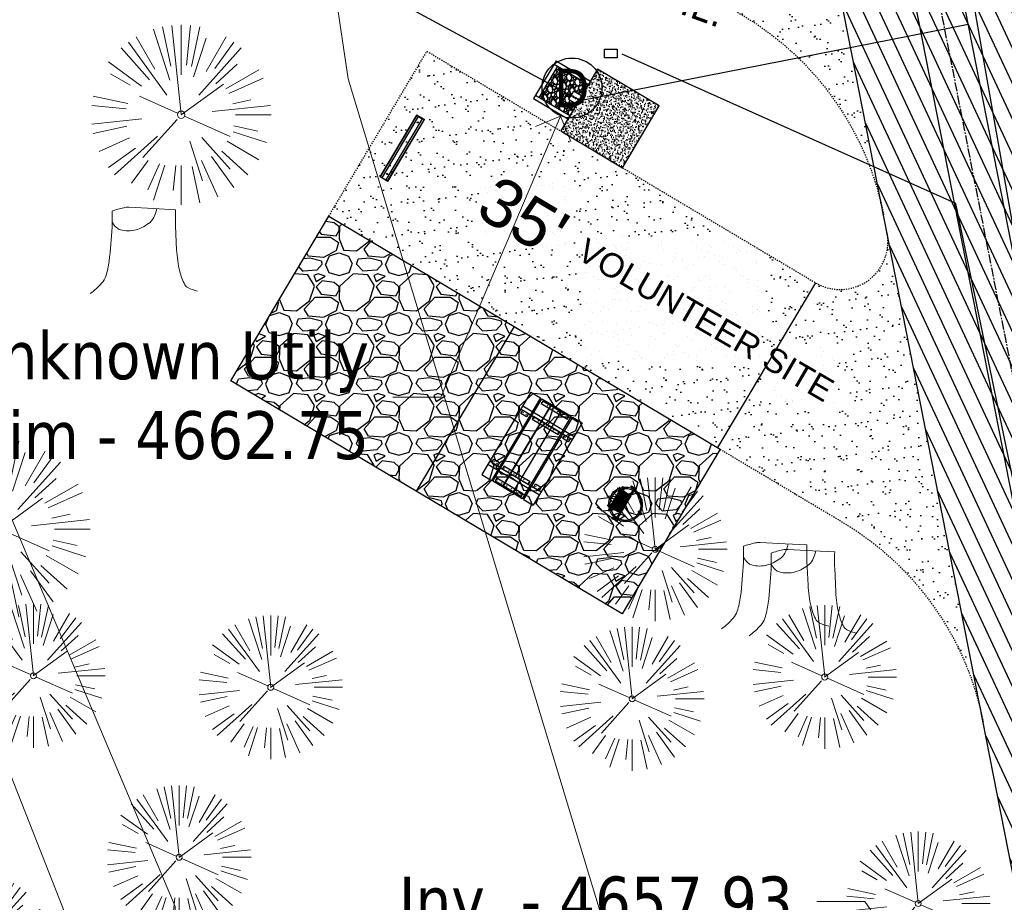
# Model space of a CAD drawing. Header units: feet. Extents: x 1134296 to 1140710, y 647902 to 649877.
# Tile 12 of 66: x 1134483 to 1134566, y 648567 to 648640. Entities that reach past the tile are written whole.
import ezdxf
from ezdxf import colors
from ezdxf.entities.mleader import LeaderData, LeaderLine
from ezdxf.enums import TextEntityAlignment as Align
from ezdxf.lldxf.tags import DXFTag
from ezdxf.math import Vec2, Vec3

# ---------------------------------------------------------------- set-up
doc = ezdxf.new("R2010")
doc.units = ezdxf.units.FT
doc.header["$MEASUREMENT"] = 0
for name, pattern in [('CENTER2', [1.125, 0.75, -0.125, 0.125, -0.125]), ('HIDDEN4', [0.095, 0.05, -0.045]), ('RAD', [0.13, 0.08, -0.05])]:
    doc.linetypes.add(name, pattern=pattern)
for name, color, linetype in [('-AGGREGATE', 8, 'Continuous'), ('-BOLTS-LAGS-SCREWS', 7, 'Continuous'), ('-CONCRETE', 9, 'Continuous'), ('-HARDWARE', 7, 'Continuous'), ('-TIMBER', 6, 'Continuous'), ('-WOOD', 5, 'Continuous'), ('C-CAMPSITE-PADS', 6, 'Continuous'), ('C-PRKG-ASPH', 5, 'Continuous'), ('C-PRKG-GRVL', 8, 'Continuous'), ('C-PRKG-WHEL-STOP', 5, 'Continuous'), ('C-ROAD-ASPHALT', 1, 'Continuous'), ('C-ROAD-CNTR', 1, 'CENTER2'), ('C-ROAD-GRVL', 1, 'RAD'), ('C-SWLK-CONC', 5, 'Continuous'), ('C-SWLK-CONC-PATT', 5, 'Continuous'), ('C-SWLK-GRVL-PATT', 8, 'Continuous'), ('C-UTIL-ELEC-MEP', 7, 'UGE (.5x)'), ('C-UTIL-HYDRANT', 5, 'Continuous'), ('C-UTIL-WATER-MEP', 7, 'WATER (.5x)'), ('G-TEXT-ST02', 2, 'Continuous'), ('G-XREF', 7, 'Continuous'), ('V-UTIL-STRM-STRC', 8, 'Continuous'), ('XX-NODE-BLDG', 8, 'Continuous')]:
    doc.layers.add(name, color=color, linetype=linetype)
for name, color, linetype, lineweight in [('-ANGLE-IRON', 8, 'Continuous', 25), ('V-ANNO-TEXT', 8, 'Continuous', 13), ('V-SITE-VEGE', 8, 'Continuous', 18), ('V-UTIL-POWR-LINE-UNDR', 8, 'EXIST_PROP POWER UNDERGROUND LINE 1', 15), ('V-UTIL-WATR-LINE', 8, 'WATER', 15)]:
    doc.layers.add(name, color=color, linetype=linetype, lineweight=lineweight)
doc.styles.add('Arial', font='arial.ttf', dxfattribs={"height": 180})
doc.styles.add('Normal', font='arial.ttf', dxfattribs={"height": 0.1})
doc.styles.add('SEI-Dim & Leader', font='tahoma.ttf')
doc.styles.get("Standard").update_dxf_attribs({"font": 'arial.ttf'})
tags = doc.linetypes.add('EXIST_PROP POWER UNDERGROUND LINE 1', pattern='A,1.5,-0.2,["P-UG",Standard,S=0.08,R=0,X=-0.1,Y=-0.04],-0.3', length=2).pattern_tags.tags
tags[6] = DXFTag(74, 10)
tags = doc.linetypes.add('UGE (.5x)', pattern='A,0.75,-0.2,["UGE",Standard,S=0.08,R=0,X=-0.1,Y=-0.04],-0.2', length=1.15).pattern_tags.tags
tags[6] = DXFTag(74, 10)
tags = doc.linetypes.add('WATER', pattern='A,1.5,-0.2,["W",Standard,S=0.08,R=0,X=-0.1,Y=-0.04],-0.05', length=1.75).pattern_tags.tags
tags[6] = DXFTag(74, 10)
tags = doc.linetypes.add('WATER (.5x)', pattern='A,0.75,-0.2,["W",Standard,S=0.08,R=0,X=-0.1,Y=-0.04],-0.05', length=1).pattern_tags.tags
tags[6] = DXFTag(74, 10)
pattern_1 = [(37.5, (0, 0), (-0.0629933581, 1.926823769), [0, -1.52, 0, -1.7, 0, -1.625]), (7.5, (0, 0), (1.7697767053, 2.822146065), [0, -0.82, 0, -1.37, 0, -0.525]), (327.5, (-1.23, 0), (3.1141418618, 0.0056590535), [0, -0.5, 0, -1.8, 0, -2.35]), (317.5, (-1.23, 0), (3.0061266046, 0.877675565), [0, -0.25, 0, -1.18, 0, -1.35])]

# ---------------------------------------------------------------- blocks, each defined once
blk = doc.blocks.new('V-SITE-VEGE-Coniferious Tree 2')
at = {"color": 0, "linetype": 'ByBlock'}
for p, q in [((-0.0003, 0.0026), (-0.0523, 0.4973)), ((0, 0.2219), (0, 0.5)), ((0.0289, 0.2753), (0.0522, 0.4973)), ((-0.0626, 0.1926), (-0.1545, 0.4755)), ((-0.0575, 0.2704), (-0.104, 0.4891)), ((0.0572, 0.2693), (0.1039, 0.4891)), ((-0.0791, 0.1089), (-0.2939, 0.4045)), ((-0.146, 0.2528), (-0.25, 0.433)), ((0.0685, 0.211), (0.1382, 0.4256)), ((0.1391, 0.2411), (0.25, 0.433)), ((0.1869, 0.2573), (0.2939, 0.4045)), ((-0.1757, 0.1951), (-0.3346, 0.3716)), ((0.0978, 0.1086), (0.3345, 0.3716)), ((-0.2201, 0.1599), (-0.4046, 0.2939)), ((0.192, 0.1729), (0.3116, 0.2806)), ((-0.2844, 0.1642), (-0.3931, 0.227)), ((0.2488, 0.1436), (0.433, 0.25)), ((-0.0009, -0.0007), (0.235, 0.1707)), ((0.2659, 0.1184), (0.4568, 0.2034)), ((-0.2961, 0.0629), (-0.4891, 0.1039)), ((-0.0199, 0.0089), (-0.2319, 0.1032)), ((0.2873, 0.0611), (0.3885, 0.0826)), ((-0.306, 0.0322), (-0.4973, 0.0523)), ((0.1731, 0.0182), (0.4972, 0.0523)), ((0.3025, 0), (0.5, 0)), ((-0.2183, -0.0229), (-0.4973, -0.0523)), ((-0.023, -0.0255), (-0.2138, -0.2374)), ((0.0185, -0.0083), (0.272, -0.1211)), ((-0.3022, -0.0642), (-0.4891, -0.1039)), ((0.2891, -0.094), (0.4755, -0.1545)), ((0.2936, -0.0624), (0.4274, -0.0908)), ((-0.2881, -0.1283), (-0.4568, -0.2034)), ((-0.132, -0.1189), (-0.3716, -0.3346)), ((0.0478, -0.1473), (0.1192, -0.3671)), ((0.1144, -0.1271), (0.2718, -0.3019)), ((0.2555, -0.1475), (0.433, -0.25)), ((-0.2545, -0.1849), (-0.4046, -0.2939)), ((0.2254, -0.2029), (0.3716, -0.3346)), ((-0.1843, -0.2536), (-0.2767, -0.3808)), ((-0.1214, -0.2725), (-0.1856, -0.4168)), ((0.1131, -0.2541), (0.2033, -0.4568)), ((0.1689, -0.2325), (0.2939, -0.4045)), ((-0.091, -0.2799), (-0.1545, -0.4755)), ((-0.0297, -0.2818), (-0.0443, -0.4216)), ((0, -0.2818), (0, -0.5)), ((0.061, -0.2873), (0.1039, -0.4891))]:
    blk.add_line(p, q, dxfattribs=at)
blk.add_circle((0, 0), 0.0208)
blk = doc.blocks.new('V-UTIL-STRM-Storm Sewer Manhole')
blk.add_circle((0, 0), 0.0625)
at = {"style": 'SEI-Dim & Leader'}
blk.add_text('D', height=0.08, dxfattribs=at).set_placement((0, 0), align=Align.MIDDLE_CENTER)
blk = doc.blocks.new('*U850', base_point=(1134529.479, 648634.721))
at = {"xscale": 40.00000000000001, "yscale": 40.00000000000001, "zscale": 40.00000000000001}
blk.add_blockref('V-UTIL-STRM-Storm Sewer Manhole', (1134529.479, 648634.721), dxfattribs=at)
blk = doc.blocks.new('V-SITE-VEGE-Stump')
for points in [[(-0.0776, 0.1565, -0.027668), (-0.0534, 0.1634, -0.067978), (-0.0432, 0.1643), (0.0086, 0.1616), (0.054, 0.1591)], [(-0.1229, -0.0143, 0.052613), (-0.0986, 0.0077, 0.106195), (-0.0905, 0.0219, 0.044862), (-0.0837, 0.0527, 0.020074), (-0.0776, 0.1229, 0.011675), (-0.0773, 0.1364, 0.007866), (-0.0776, 0.1565)], [(0.0151, 0.1613, -0.082864), (0.0081, 0.142, -0.111324), (-0.0021, 0.1306, -0.039313), (-0.0159, 0.1223, -0.049197), (-0.028, 0.1177, -0.066002), (-0.0447, 0.1155, -0.070187), (-0.0604, 0.1177, -0.114859), (-0.0685, 0.1223, -0.075938), (-0.0773, 0.1332)], [(0.054, 0.1591, 0.004334), (0.0538, 0.1369, 0.008344), (0.054, 0.1254), (0.0561, 0.0762, 0.046252), (0.0624, 0.0317, 0.069625), (0.0733, 0.0038, 0.149725), (0.0794, -0.002, 0.058523), (0.0992, -0.0091)]]:
    blk.add_lwpolyline(points, format="xyb")
blk = doc.blocks.new('*U902', base_point=(1134529.479, 648634.721))
at = {"xscale": 40.00000000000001, "yscale": 40.00000000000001, "zscale": 40.00000000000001}
blk.add_blockref('V-UTIL-STRM-Storm Sewer Manhole', (1134529.479, 648634.721), dxfattribs=at)
blk = doc.blocks.new('_Open90')
at = {"color": 0, "linetype": 'ByBlock', "lineweight": -2}
for p, q in [((-0.5, 0.5), (0, 0)), ((0, 0), (-1, 0)), ((0, 0), (-0.5, -0.5))]:
    blk.add_line(p, q, dxfattribs=at)
blk = doc.blocks.new('Wheel_Stop')
for points in [[(-36, 6.75), (36, 6.75)], [(-36, -2.25), (-36, 6.75)], [(-35.625, 4.5), (-36, 6.75)], [(-35.625, 0), (-36, -2.25)], [(-35.955, 6.48), (35.955, 6.48)], [(-35.625, 4.5), (-35.625, 0)], [(-35.625, 4.5), (35.625, 4.5)], [(-35.625, 0), (35.625, 0)], [(35.625, 4.5), (36, 6.75)], [(35.625, 4.5), (35.625, 0)], [(35.625, 0), (36, -2.25)], [(36, -2.25), (36, 6.75)], [(-36, -2.25), (36, -2.25)], [(-35.955, -1.98), (35.955, -1.98)]]:
    blk.add_lwpolyline(points)
for centre in [(-30, 2.25), (30, 2.25)]:
    blk.add_circle(centre, 0.5)
blk = doc.blocks.new('10FT_Precast Table')
at = {"layer": '-ANGLE-IRON'}
for p, q in [((-28.53, 21.12), (-28.53, 27.63)), ((-28.53, 27.63), (-24.53, 27.63)), ((-24.53, 21.12), (-28.53, 21.12)), ((-24.53, 27.63), (-24.53, 21.12)), ((28.47, 21.12), (28.47, 27.63)), ((28.47, 27.63), (32.47, 27.63)), ((32.47, 21.12), (28.47, 21.12)), ((32.47, 27.63), (32.47, 21.12)), ((-43.5, 15.25), (-46.5, 15.25)), ((-46.5, 15.25), (-46.5, -15.25)), ((-43.5, -15.25), (-43.5, 15.25)), ((-25.53, 15.25), (-28.53, 15.25)), ((-28.53, 15.25), (-28.53, -15.25)), ((-25.53, -15.25), (-25.53, 15.25)), ((32.47, 15.25), (29.47, 15.25)), ((29.47, 15.25), (29.47, -15.25)), ((32.47, -15.25), (32.47, 15.25)), ((46.5, 15.25), (43.5, 15.25)), ((43.5, 15.25), (43.5, -15.25)), ((46.5, -15.25), (46.5, 15.25)), ((-46.5, -15.25), (-43.5, -15.25)), ((-28.53, -15.25), (-25.53, -15.25)), ((29.47, -15.25), (32.47, -15.25)), ((43.5, -15.25), (46.5, -15.25)), ((-28.53, -27.63), (-28.53, -21.12)), ((-28.53, -21.12), (-24.53, -21.12)), ((-24.53, -27.63), (-28.53, -27.63)), ((-24.53, -21.12), (-24.53, -27.63)), ((28.47, -27.63), (28.47, -21.12)), ((28.47, -21.12), (32.47, -21.12)), ((32.47, -27.63), (28.47, -27.63)), ((32.47, -21.12), (32.47, -27.63))]:
    blk.add_line(p, q, dxfattribs=at)
at = {"layer": '-BOLTS-LAGS-SCREWS'}
for centre in [(-26.53, 26.13), (-26.53, 22.62), (30.47, 26.13), (30.47, 22.62), (-45, 14.25), (-27.03, 14.25), (30.97, 14.25), (45, 14.25), (-45, 8.75), (-45, 2.75), (-27.03, 8.75), (-27.03, 2.75), (30.97, 8.75), (30.97, 2.75), (45, 8.75), (45, 2.75), (-45, -2.75), (-45, -8.75), (-27.03, -2.75), (-27.03, -8.75), (30.97, -2.75), (30.97, -8.75), (45, -2.75), (45, -8.75), (-45, -14.25), (-27.03, -14.25), (30.97, -14.25), (45, -14.25), (-26.53, -22.62), (-26.53, -26.13), (30.47, -22.62), (30.47, -26.13)]:
    blk.add_circle(centre, 0.156, dxfattribs=at)
at = {"layer": '-CONCRETE'}
for p, q in [((-32.03, -30), (-32.03, 30)), ((-28.53, 30), (-28.53, 27.63)), ((32.47, 30), (32.47, 27.63)), ((35.97, -30), (35.97, 30)), ((-28.53, -27.12), (-28.53, 27.12)), ((32.47, -27.12), (32.47, 27.12)), ((-28.53, -30), (-28.53, -27.63)), ((32.47, -27.63), (32.47, -30))]:
    blk.add_line(p, q, dxfattribs=at)
at = {"layer": '-TIMBER'}
for p, q in [((-48, 18.75), (-48, 30)), ((-48, 30), (48, 30)), ((48, 18.75), (48, 30)), ((-48, 18.75), (48, 18.75)), ((-48, 5.88), (-48, 17.13)), ((-48, 17.13), (48, 17.13)), ((48, 17.13), (48, 5.88)), ((-48, 5.88), (48, 5.88)), ((-48, -5.63), (-48, 5.63)), ((-48, 5.63), (48, 5.63)), ((48, 5.63), (48, -5.63)), ((48, -5.63), (-48, -5.63)), ((-48, -17.13), (-48, -5.88)), ((48, -5.88), (-48, -5.88)), ((48, -5.88), (48, -17.13)), ((48, -17.13), (-48, -17.13)), ((-48, -30), (-48, -18.75)), ((-48, -18.75), (48, -18.75)), ((48, -30), (48, -18.75)), ((-48, -30), (48, -30))]:
    blk.add_line(p, q, dxfattribs=at)
blk = doc.blocks.new('*X1280')
at = {"color": 0}
for p, q in [((146.06, 353.6), (146.14, 353.68)), ((146.06, 352.89), (146.81, 353.64)), ((146.06, 352.54), (146.81, 353.29)), ((146.06, 351.83), (146.81, 352.58)), ((146.06, 351.48), (146.81, 352.23)), ((146.06, 350.77), (146.81, 351.52)), ((146.32, 350.68), (146.81, 351.17))]:
    blk.add_line(p, q, dxfattribs=at)
blk = doc.blocks.new('Pilot Rocks FS-30_18_PA')
at = {"layer": '-HARDWARE'}
for p, q in [((-8.82, 0.04), (-17.87, 0.04)), ((-17.87, 0.04), (-12.78, 0.04)), ((-10.2, 0.04), (10.2, 0.04)), ((8.82, 0.04), (17.87, 0.04)), ((12.78, 0.04), (17.87, 0.04)), ((-18.93, -4.56), (-18.93, -1.36)), ((-18.93, -1.36), (-18.87, -1.36)), ((-18.87, -1.36), (-18.87, -0.96)), ((-18.87, -1.36), (-18.87, -0.96)), ((-18.2, -1.36), (-18.2, -0.96)), ((-18.2, -0.96), (-18.2, -1.36)), ((-18.2, -1.36), (-18.13, -1.36)), ((-18.13, -1.36), (-18.13, -4.56)), ((-8.82, -0.62), (-17.87, -0.62)), ((-13.34, -0.62), (-17.87, -0.62)), ((-10.2, -0.62), (10.2, -0.62)), ((-10.2, -0.62), (-10.2, -11.31)), ((-9.53, -0.62), (-9.53, -11.31)), ((-8.82, -0.62), (-8.82, -11.65)), ((-8.28, -0.62), (-8.28, -11.65)), ((-7.5, -0.62), (-7.5, -11.65)), ((-6.97, -0.62), (-6.97, -11.65)), ((-6.19, -0.62), (-6.19, -11.65)), ((-5.65, -0.62), (-5.65, -11.65)), ((-4.87, -0.62), (-4.87, -11.65)), ((-4.34, -0.62), (-4.34, -11.65)), ((-3.56, -0.62), (-3.56, -11.65)), ((-3.02, -0.62), (-3.02, -11.65)), ((-2.24, -0.62), (-2.24, -11.65)), ((-1.71, -0.62), (-1.71, -11.65)), ((-0.92, -0.62), (-0.92, -11.65)), ((-0.39, -0.62), (-0.39, -11.65)), ((0.39, -0.62), (0.39, -11.65)), ((0.92, -0.62), (0.92, -11.65)), ((1.71, -0.62), (1.71, -11.65)), ((2.24, -0.62), (2.24, -11.65)), ((3.02, -0.62), (3.02, -11.65)), ((3.56, -0.62), (3.56, -11.65)), ((4.34, -0.62), (4.34, -11.65)), ((4.87, -0.62), (4.87, -11.65)), ((5.65, -0.62), (5.65, -11.65)), ((6.19, -0.62), (6.19, -11.65)), ((6.97, -0.62), (6.97, -11.65)), ((7.5, -0.62), (7.5, -11.65)), ((8.28, -0.62), (8.28, -11.65)), ((8.82, -0.62), (8.82, -11.65)), ((17.87, -0.62), (8.82, -0.62)), ((9.53, -0.62), (9.53, -11.31)), ((10.2, -0.62), (10.2, -11.31)), ((18.13, -4.56), (18.13, -1.36)), ((18.13, -1.36), (18.2, -1.36)), ((18.93, -4.56), (18.13, -4.56)), ((18.2, -1.36), (18.2, -0.96)), ((18.2, -1.36), (18.2, -0.96)), ((18.87, -1.36), (18.87, -0.96)), ((18.87, -0.96), (18.87, -1.36)), ((18.87, -1.36), (18.93, -1.36)), ((18.93, -1.36), (18.93, -4.56)), ((-10.2, -11.31), (-10.2, -14.85)), ((-10.2, -13.68), (-10.2, -14.85)), ((-9.53, -11.31), (-9.53, -14.85)), ((-9.53, -11.65), (9.53, -11.65)), ((-9.53, -12.31), (9.53, -12.31)), ((-9.53, -14.85), (-9.53, -14.48)), ((9.53, -11.31), (9.53, -14.85)), ((9.53, -14.48), (9.53, -14.85)), ((10.2, -11.31), (10.2, -14.85)), ((10.2, -14.85), (10.2, -13.68))]:
    blk.add_line(p, q, dxfattribs=at)
at = {"layer": '-HARDWARE', "flags": 128}
for points in [[(0.04, 18.19, 1), (-0.62, 18.19), (-0.62, 14.99, 1), (0.05, 14.99), (0.04, 18.19)], [(-11.78, -8.93, -1), (-11.29, -9.39), (-13.48, -11.73, -1), (-13.96, -11.27), (-11.78, -8.93)], [(11.78, -8.93, 1), (11.29, -9.39), (13.48, -11.73, 1), (13.96, -11.27), (11.78, -8.93)]]:
    blk.add_lwpolyline(points, format="xyb", dxfattribs=at)
at = {"layer": '-HARDWARE'}
for points in [[(-18.93, -4.56), (-18.93, -1.36), (-18.13, -1.36), (-18.13, -4.56)], [(-7.5, -11.65), (-8.28, -11.65), (-8.28, -0.62), (-7.5, -0.62)], [(-6.19, -11.65), (-6.97, -11.65), (-6.97, -0.62), (-6.19, -0.62)], [(-4.87, -11.65), (-5.65, -11.65), (-5.65, -0.62), (-4.87, -0.62)], [(-3.56, -11.65), (-4.34, -11.65), (-4.34, -0.62), (-3.56, -0.62)], [(-2.24, -11.65), (-3.02, -11.65), (-3.02, -0.62), (-2.24, -0.62)], [(-0.92, -11.65), (-1.71, -11.65), (-1.71, -0.62), (-0.92, -0.62)], [(-0.39, -11.65), (0.39, -11.65), (0.39, -0.62), (-0.39, -0.62)], [(0.92, -11.65), (1.71, -11.65), (1.71, -0.62), (0.92, -0.62)], [(2.24, -11.65), (3.02, -11.65), (3.02, -0.62), (2.24, -0.62)], [(3.56, -11.65), (4.34, -11.65), (4.34, -0.62), (3.56, -0.62)], [(4.87, -11.65), (5.65, -11.65), (5.65, -0.62), (4.87, -0.62)], [(6.19, -11.65), (6.97, -11.65), (6.97, -0.62), (6.19, -0.62)], [(7.5, -11.65), (8.28, -11.65), (8.28, -0.62), (7.5, -0.62)], [(18.93, -4.56), (18.93, -1.36), (18.13, -1.36), (18.13, -4.56)]]:
    blk.add_lwpolyline(points, close=True, dxfattribs=at)
for centre, radius, start, end in [((0, 0), 17.07, 0.14844, 179.85156), ((0, 0), 15.73, 0.16102, 179.83898), ((-17.87, -0.96), 1, 90, 180), ((-17.87, -0.96), 1, 90, 180), ((17.87, -0.96), 1, 0, 90), ((17.87, -0.96), 1, 0, 90), ((-17.87, -0.96), 0.333, 90, 180), ((-17.87, -0.96), 0.333, 90, 180), ((0, 0), 17.07, 182.09014, 220.74905), ((0, 0), 15.73, 182.26736, 220.22476), ((0, 0), 15.73, 319.77524, 357.73264), ((0, 0), 17.07, 319.25095, 357.90986), ((17.87, -0.96), 0.333, 0, 90), ((17.87, -0.96), 0.333, 0, 90), ((0, 0), 17.07, 220.74905, 233.29778), ((0, 0), 15.73, 220.22476, 229.58607), ((-9.87, -11.65), 0.333, 0, 180), ((-9.87, -14.85), 0.333, 180, 0), ((-9.87, -14.85), 0.333, 180, 0), ((0, 0), 15.73, 232.70405, 307.29595), ((0, 0), 17.07, 236.0414, 303.9586), ((9.87, -11.65), 0.333, 0, 180), ((9.87, -14.85), 0.333, 180, 0), ((9.87, -14.85), 0.333, 180, 0), ((0, 0), 15.73, 310.41393, 319.77524), ((0, 0), 17.07, 306.70222, 319.25095)]:
    blk.add_arc(centre, radius, start, end, dxfattribs=at)
at = {"layer": '-HARDWARE', "rotation": 180}
for p, xscale, yscale, zscale in [((137.67, 372.58), 1.066666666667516, 1.066666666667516, 1.066666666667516), ((-137.67, 372.58), -1.066666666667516, 1.066666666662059, 1.066666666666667)]:
    blk.add_blockref('*X1280', p, dxfattribs=dict(at, xscale=xscale, yscale=yscale, zscale=zscale))
blk = doc.blocks.new('HYDRANT & PAD')
at = {"layer": '-AGGREGATE'}
h = blk.add_hatch(dxfattribs=at)
h.set_pattern_fill('GRAVEL', color=256, scale=10)
h.paths.add_polyline_path([(18, 72), (18, 108), (-18, 108), (-18, 72), (-4.81, 72), (-4.81, 81.61), (4.81, 81.61), (4.81, 72)])
at = {"layer": 'C-SWLK-CONC-PATT'}
h = blk.add_hatch(dxfattribs=at)
h.set_pattern_fill('AR-CONC', color=256)
h.set_pattern_definition([(50, (-9267.939, -358120.348), (7.17260183, -0.62752135), [0.75, -8.25]), (355, (-9267.939, -358120.348), (-1.38751334, 7.52192134), [0.6, -6.6]), (100.4514445, (-9267.341, -358120.4), (5.78508847, 6.89439991), [0.63740192, -7.01142112]), (46.1842, (-9267.939, -358118.348), (10.6724133, -1.6551928), [1.125, -12.375]), (96.6356355, (-9267.05, -358118.486), (9.34661946, 9.741186), [0.95610342, -10.5171376]), (351.184164, (-9267.939, -358118.348), (9.34661945, 9.741186), [0.9, -9.9]), (21, (-9266.939, -358118.848), (5.96907052, -4.02618891), [0.75, -8.25]), (326, (-9266.939, -358118.848), (2.43315332, 7.25150045), [0.6, -6.6]), (71.4514447, (-9266.4415, -358119.1835), (8.40222377, 3.22531153), [0.6374019, -7.01142112]), (37.5, (-9267.939, -358120.348), (0.121598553, 3.328938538), [0, -6.52, 0, -6.7, 0, -6.625]), (7.5, (-9267.939, -358120.348), (2.630695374, 3.94411712), [0, -3.82, 0, -6.37, 0, -2.525]), (327.5, (-9270.169, -358120.348), (5.338224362, -0.225548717), [0, -2.5, 0, -7.8, 0, -10.35]), (317.5, (-9271.169, -358120.348), (5.831861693, 1.001049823), [0, -3.25, 0, -5.18, 0, -7.35])])
h.paths.add_polyline_path([(36, 72), (-0.5, 72), (-1.8, 72), (-5.84, 72), (-36, 72), (-36, 0), (36, 0)])
at = {"layer": '-HARDWARE'}
for p, q in [((-0.93, 70.22), (-0.89, 69.51)), ((-0.13, 68.23), (-0.22, 71.2)), ((-0.22, 71.2), (0.32, 71.2)), ((0.32, 71.2), (0.24, 68.22)), ((0.9, 70.22), (0.86, 69.51))]:
    blk.add_line(p, q, dxfattribs=at)
for points in [[(0.8, 81.98), (-0.85, 81.98)], [(-0.77, 82.58), (-0.77, 81.98)], [(-0.57, 81.61), (-0.57, 81.98)], [(0.57, 81.61), (0.57, 81.98)], [(0.73, 82.58), (0.73, 81.98)]]:
    blk.add_lwpolyline(points, dxfattribs=at)
at = {"layer": '-HARDWARE', "linetype": 'HIDDEN4'}
for points in [[(-0.57, 81.61), (-0.57, 72.06)], [(0.57, 81.61), (0.57, 72.04)]]:
    blk.add_lwpolyline(points, dxfattribs=at)
at = {"layer": '-HARDWARE'}
blk.add_lwpolyline([(0.86, 69.51), (0.8, 68.56, 0.013614), (0.8, 68.55), (0.8, 68.08, -0.014895), (0.8, 68.06), (0.78, 67.72, -0.39687), (0.44, 67.39), (-0.47, 67.39, -0.39687), (-0.81, 67.72), (-0.84, 68.06, -0.014895), (-0.84, 68.08), (-0.84, 68.55, 0.013614), (-0.84, 68.56), (-0.89, 69.51)], format="xyb", dxfattribs=at)
for centre, radius, start, end in [((-0.02, 82.58), 0.794, 340.87176, 199.12824), ((-0.02, 82.58), 0.75, 0, 180), ((-0.02, 70.99), 1.2, 284.45577, 262.27799)]:
    blk.add_arc(centre, radius, start, end, dxfattribs=at)
at = {"layer": '-TIMBER', "flags": 128}
for points in [[(-22, 112), (-22, 72)], [(22, 112), (-22, 112)], [(-18, 112), (-18, 72)], [(18, 112), (18, 72)], [(22, 112), (22, 72)], [(18, 108), (-18, 108)]]:
    blk.add_lwpolyline(points, dxfattribs=at)
at = {"layer": '-WOOD'}
blk.add_lwpolyline([(4.81, 72), (4.81, 81.61), (-4.81, 81.61), (-4.81, 72)], close=True, dxfattribs=at)
at = {"layer": 'C-SWLK-CONC'}
blk.add_lwpolyline([(36, 0), (36, 72), (-36, 72), (-36, 0)], dxfattribs=at)
at = {"layer": 'C-SWLK-CONC', "linetype": 'Continuous'}
blk.add_lwpolyline([(-36, 0), (36, 0)], dxfattribs=at)
blk = doc.blocks.new('C_PBASE-PACTOLA_02403811')
at = {"layer": 'C-CAMPSITE-PADS'}
for points in [[(1134541.838, 648604.599), (1134533.654, 648590.851), (1134501.001, 648610.289), (1134509.186, 648624.037)], [(1134509.186, 648624.037), (1134541.838, 648604.599)]]:
    blk.add_lwpolyline(points, dxfattribs=at)
at = {"layer": 'C-ROAD-ASPHALT'}
blk.add_lwpolyline([(1134641.754, 648097.237, -0.047459), (1134675.306, 648187.214, 0.35336), (1134666.802, 648223.939, -0.106181), (1134644.201, 648251.028), (1134637.908, 648263.005), (1134624.34, 648241.529), (1134586.209, 648314.105), (1134596.832, 648319.687, 0.414214), (1134601.034, 648333.19), (1134601.034, 648333.19, -0.272199), (1134605.1, 648418.243), (1134606.839, 648420.901, -0.102173), (1134622.245, 648436.384, 0.468797), (1134623.087, 648444.024, -0.039414), (1134613.59, 648455.575), (1134609.943, 648460.8, -0.104209), (1134568.347, 648558.72), (1134550.704, 648648.508, -0.01381), (1134546.057, 648676.178), (1134536.979, 648741.164, -0.094333), (1134542.659, 648856.217), (1134551.222, 648891.603, -0.010799), (1134557.395, 648914.899)], format="xyb", dxfattribs=at)
at = {"layer": 'C-ROAD-CNTR', "flags": 128}
blk.add_lwpolyline([(1134682.816, 648422.246), (1134669.22, 648425.846, -0.177469), (1134620.15, 648460.153), (1134616.503, 648465.379, -0.104209), (1134576.197, 648560.263), (1134558.554, 648650.051, -0.01381), (1134553.98, 648677.284), (1134544.902, 648742.27, -0.094333), (1134550.434, 648854.335), (1134558.998, 648889.721, -0.142864), (1134712.374, 649156.831), (1134786.199, 649227.811, -0.041643), (1134812.006, 649248.788), (1134833.031, 649263.149, -0.265468), (1134926.964, 649270.708), (1134949.26, 649260.248, -0.036701), (1135013.163, 649224.333), (1135075.322, 649183.127, -0.302523), (1135105.389, 649111.585), (1135099.688, 649081.888, -0.049273), (1135094.1, 649063.037), (1135036.845, 648922.396, -0.009219), (1135029.58, 648905.452), (1134962.364, 648756.335, -0.019155), (1134945.301, 648722.051), (1134909.792, 648657.066, -0.111237), (1134866.239, 648607.574), (1134762.181, 648532.091, 0.322945), (1134716.396, 648393.222), (1134719.721, 648382.706, -0.171424), (1134715.288, 648249.555), (1134707.164, 648228.784, -0.022723), (1134688.714, 648187.277, 0.05045), (1134653.344, 648094.128)], format="xyb", dxfattribs=at)
at = {"layer": 'C-ROAD-GRVL', "flags": 128}
for points in [[(1134501.191, 648666.108), (1134543.756, 648640.77, -0.213096), (1134555.499, 648624.109)], [(1134517.37, 648637.785), (1134549.808, 648618.475, 0.648675), (1134555.779, 648622.684)], [(1134541.838, 648604.599), (1134552.059, 648598.515, -0.213096), (1134563.802, 648581.853)]]:
    blk.add_lwpolyline(points, format="xyb", dxfattribs=at)
blk.add_lwpolyline([(1134509.186, 648624.037), (1134517.37, 648637.785)], dxfattribs=at)
at = {"layer": 'C-UTIL-ELEC-MEP'}
for points in [[(1134561.576, 648486.487), (1134582.626, 648530.425), (1134557.768, 648671.669), (1134524.75, 648680.784)], [(1134561.586, 648486.463), (1134580.577, 648533.158), (1134561.52, 648625.075), (1134533.658, 648637.543)]]:
    blk.add_lwpolyline(points, dxfattribs=at)
blk.add_lwpolyline([(1134532.202, 648637.952), (1134533.252, 648637.952), (1134533.252, 648637.238), (1134532.202, 648637.238)], close=True, dxfattribs=at)
at = {"layer": 'C-UTIL-WATER-MEP'}
for p, q in [((1134557.654, 648639.074), (1134562.56, 648640.038)), ((1134530.149, 648633.669), (1134557.654, 648639.074))]:
    blk.add_line(p, q, dxfattribs=at)
at = {"layer": 'C-UTIL-WATER-MEP', "flags": 128}
for points in [[(1134713.292, 648416.244), (1134669.732, 648427.78, -0.177469), (1134621.79, 648461.298), (1134618.143, 648466.524, -0.104209), (1134578.16, 648560.648), (1134560.517, 648650.437, -0.01381), (1134555.961, 648677.561), (1134546.883, 648742.547, -0.094333), (1134552.378, 648853.865), (1134560.941, 648889.251, -0.142864), (1134713.76, 649155.39), (1134787.585, 649226.369, -0.041643), (1134813.135, 649247.136), (1134834.159, 649261.497, -0.265468), (1134926.115, 649268.898), (1134948.411, 649258.438, -0.036701), (1135012.058, 649222.666), (1135074.217, 649181.46, -0.302523), (1135103.425, 649111.962), (1135097.723, 649082.265, -0.049273), (1135092.248, 649063.791), (1135034.992, 648923.15, -0.009219), (1135027.757, 648906.274), (1134960.541, 648757.157, -0.019155), (1134943.546, 648723.01), (1134908.037, 648658.025, -0.111237), (1134865.064, 648609.193), (1134761.007, 648533.71, 0.157468), (1134714.966, 648470.676, 0.157468)], [(1134709.846, 648413.019), (1134668.708, 648423.913, -0.177469), (1134618.51, 648459.009), (1134614.863, 648464.235, -0.104209), (1134574.235, 648559.877), (1134556.592, 648649.665, -0.01381), (1134551.999, 648677.008), (1134542.922, 648741.994, -0.094333), (1134548.49, 648854.806), (1134557.054, 648890.192, -0.088923), (1134635.562, 649068.473, -0.076785)]]:
    blk.add_lwpolyline(points, format="xyb", dxfattribs=at)
blk.add_lwpolyline([(1134530.147, 648633.669), (1134506.288, 648646.608)], dxfattribs=at)
at = {"layer": 'Defpoints', "flags": 128}
for points in [[(1134549.808, 648618.475), (1134541.623, 648604.727)], [(1134524.653, 648614.83), (1134516.468, 648601.081)]]:
    blk.add_lwpolyline(points, dxfattribs=at)
at = {"layer": '-HARDWARE', "xscale": 0.083333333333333, "yscale": 0.083333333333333, "zscale": 0.083333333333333, "rotation": 239.2349298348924}
blk.add_blockref('Pilot Rocks FS-30_18_PA', (1134533.946, 648599.987), dxfattribs=at)
at = {"xscale": 0.08333333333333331, "yscale": 0.08333333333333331, "zscale": 0.08333333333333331, "rotation": 239.2349298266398}
blk.add_blockref('10FT_Precast Table', (1134526.146, 648604.631), dxfattribs=at)
at = {"layer": 'C-PRKG-WHEL-STOP', "xscale": 0.08333333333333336, "yscale": 0.08333333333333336, "zscale": 0.08333333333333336, "rotation": 59.23492963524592}
blk.add_blockref('Wheel_Stop', (1134515.48, 648629.6), dxfattribs=at)
at = {"layer": 'C-UTIL-HYDRANT', "xscale": 0.08333333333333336, "yscale": 0.08333333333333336, "zscale": 0.08333333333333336, "rotation": 59.23492947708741}
blk.add_blockref('HYDRANT & PAD', (1134535.231, 648630.644), dxfattribs=at)
at = {"layer": 'C-CAMPSITE-PADS', "insert": (1134523.326, 648627.602), "char_height": 4, "attachment_point": 1, "rotation": 329.19117, "style": 'Arial'}
blk.add_mtext_dynamic_manual_height_columns("35'", width=0.88902, gutter_width=1, heights=[0], dxfattribs=at)
at = {"layer": 'G-TEXT-ST02', "insert": (1134530.753, 648622.285), "char_height": 2, "attachment_point": 1, "rotation": 329.80407, "style": 'Normal'}
blk.add_mtext('VOLUNTEER SITE', dxfattribs=at)
blk = doc.blocks.new('C_PHTCH-PACTOLA_02403811')
at = {"layer": 'C-PRKG-ASPH'}
h = blk.add_hatch(dxfattribs=at)
h.set_pattern_fill('ANSI31', color=256, scale=10, angle=70)
edge = h.paths.add_edge_path(flags=16)
edge.add_arc((1135093.567, 648760.357), 542, 143.57036, 153.26644, ccw=False)
edge.add_arc((1135093.567, 648760.357), 542, 133.87428, 143.57036, ccw=False)
edge.add_line((1134717.919, 649151.064), (1134791.744, 649222.044))
edge.add_arc((1134924.815, 649083.638), 192, 124.33581, 133.87428, ccw=False)
edge.add_line((1134816.519, 649242.182), (1134837.543, 649256.543))
edge.add_arc((1134886.615, 649184.703), 87, 64.8666, 124.33581, ccw=False)
edge.add_line((1134923.566, 649263.466), (1134945.863, 649253.006))
edge.add_arc((1134736.897, 648807.587), 492, 56.45912, 64.8666, ccw=False)
edge.add_line((1135008.743, 649217.665), (1135070.902, 649176.459))
edge.add_arc((1135036.645, 649124.783), 62, -10.86803, 56.45912, ccw=False)
edge.add_line((1135097.533, 649113.093), (1135091.831, 649083.396))
edge.add_arc((1135001.481, 649100.742), 92, 337.84863, 349.13197, ccw=False)
edge.add_line((1135086.691, 649066.053), (1135029.435, 648925.412))
edge.add_arc((1134573.749, 649110.923), 492, 335.73595, 337.84863, ccw=False)
edge.add_line((1135022.287, 648908.739), (1134970.106, 648792.978))
edge.add_line((1134970.106, 648792.978), (1134955.071, 648759.623))
edge.add_arc((1134506.533, 648961.806), 492, 331.34656, 335.73595, ccw=False)
edge.add_line((1134938.281, 648725.887), (1134902.771, 648660.902))
edge.add_arc((1134778.161, 648728.993), 142, 305.95733, 331.34656, ccw=False)
edge.add_line((1134861.541, 648614.05), (1134757.484, 648538.566))
edge.add_arc((1134835.579, 648430.909), 133, 125.95733, 166.41717)
edge.add_arc((1134672.278, 648470.364), 35, 244.10856, 346.41717, ccw=False)
edge.add_arc((1134691.462, 648509.913), 78.956, 214.90552, 244.11685, ccw=False)
edge.add_line((1134626.71, 648464.732), (1134623.063, 648469.958))
edge.add_arc((1134821.506, 648608.465), 242, 191.11676, 214.9138, ccw=False)
edge.add_line((1134584.047, 648561.805), (1134566.404, 648651.593))
edge.add_arc((1135049.172, 648746.455), 492, 187.95193, 191.11676, ccw=False)
edge.add_line((1134561.903, 648678.391), (1134552.825, 648743.377))
edge.add_arc((1134842.018, 648783.773), 292, 166.39612, 187.95193, ccw=False)
edge.add_line((1134558.21, 648852.454), (1134566.773, 648887.84))
edge.add_arc((1135093.567, 648760.357), 542, 158.04784, 166.39612, ccw=False)
edge.add_arc((1135093.567, 648760.357), 542, 153.26644, 158.04784, ccw=False)
edge = h.paths.add_edge_path()
edge.add_line((1134664.934, 648091.019), (1134641.754, 648097.237))
edge.add_arc((1135131.442, 647965.879), 507, 154.11549, 164.98406, ccw=False)
edge.add_arc((1135131.442, 647965.879), 507, 153.4315, 154.11549, ccw=False)
edge.add_arc((1134241.514, 648410.91), 488, 333.4315, 338.63837)
edge.add_line((1134695.988, 648233.155), (1134704.112, 648253.926))
edge.add_arc((1134529.028, 648322.406), 188, 338.63837, 377.19547)
edge.add_arc((1134651.306, 648360.247), 60, 17.19547, 74.97266)
edge.add_line((1134666.863, 648418.195), (1134661.501, 648419.806))
edge.add_arc((1134691.489, 648509.945), 94.997, 223.94188, 251.59807, ccw=False)
edge.add_arc((1134691.536, 648509.984), 95.058, 214.9166, 223.93932, ccw=False)
edge.add_line((1134613.59, 648455.575), (1134609.943, 648460.8))
edge.add_arc((1134821.506, 648608.465), 258, 191.11676, 214.9138, ccw=False)
edge.add_line((1134568.347, 648558.72), (1134550.704, 648648.508))
edge.add_arc((1135049.172, 648746.455), 508, 187.95193, 191.11676, ccw=False)
edge.add_line((1134546.057, 648676.178), (1134536.979, 648741.164))
edge.add_arc((1134842.018, 648783.773), 308, 166.39612, 187.95193, ccw=False)
edge.add_line((1134542.659, 648856.217), (1134551.222, 648891.603))
edge.add_arc((1135093.567, 648760.357), 558, 163.92132, 166.39612, ccw=False)
edge.add_arc((1134538.177, 648920.438), 20, 343.92132, 402.76994)
edge.add_line((1134552.859, 648934.019), (1134533.446, 648955.005))
edge.add_arc((1135093.567, 648760.357), 592.978, 146.018742, 160.837099, ccw=False)
edge.add_line((1134601.857, 649091.786), (1134616.583, 649064.034))
edge.add_arc((1134621, 649066.378), 5, 207.95158, 327.07409)
edge.add_arc((1135093.567, 648760.357), 558, 133.87428, 147.07409, ccw=False)
edge.add_line((1134706.83, 649162.598), (1134780.655, 649233.578))
edge.add_arc((1134924.815, 649083.638), 208, 124.33581, 133.87428, ccw=False)
edge.add_line((1134807.494, 649255.394), (1134828.519, 649269.755))
edge.add_arc((1134886.615, 649184.703), 103, 64.8666, 124.33581, ccw=False)
edge.add_line((1134930.362, 649277.951), (1134952.658, 649267.491))
edge.add_arc((1134736.897, 648807.587), 508, 56.45912, 64.8666, ccw=False)
edge.add_line((1135017.583, 649231.001), (1135079.742, 649189.795))
edge.add_arc((1135036.645, 649124.783), 78, -10.86803, 56.45912, ccw=False)
edge.add_line((1135113.246, 649110.076), (1135107.544, 649080.379))
edge.add_arc((1135001.481, 649100.742), 108, 337.84863, 349.13197, ccw=False)
edge.add_line((1135101.51, 649060.02), (1135044.254, 648919.379))
edge.add_arc((1134573.749, 649110.923), 508, 335.73595, 337.84863, ccw=False)
edge.add_line((1135036.873, 648902.164), (1134969.657, 648753.048))
edge.add_arc((1134506.533, 648961.806), 508, 331.34656, 335.73595, ccw=False)
edge.add_line((1134952.322, 648718.215), (1134916.812, 648653.23))
edge.add_arc((1134778.161, 648728.993), 158, 305.95733, 331.34656, ccw=False)
edge.add_line((1134870.936, 648601.099), (1134766.879, 648525.615))
edge.add_arc((1134835.579, 648430.909), 117, 125.95733, 162.26486)
edge.add_arc((1134752.714, 648457.411), 30, 162.26486, 196.80241)
edge.add_arc((1134835.579, 648430.909), 113, 170.92173, 197.54767)
edge.add_line((1134727.837, 648396.84), (1134731.163, 648386.324))
edge.add_arc((1134529.028, 648322.406), 212, 11.34008, 17.54767, ccw=False)
edge.add_arc((1134529.056, 648322.404), 211.973, -20.64909, 11.34215, ccw=False)
edge.add_arc((1134759.869, 648235.315), 34.724, 159.18719, 239.41356)
edge.add_line((1134742.2, 648205.423), (1134709.513, 648185.696))
edge.add_line((1134709.513, 648185.696), (1134698.996, 648181.007))
edge.add_arc((1135131.442, 647965.879), 483, 153.55118, 164.98406)
at = {"layer": 'C-PRKG-GRVL'}
h = blk.add_hatch(dxfattribs=at)
h.set_pattern_fill('AR-SAND', color=256)
h.set_pattern_definition(pattern_1)
edge = h.paths.add_edge_path()
edge.add_line((1134543.756, 648640.77), (1134501.19, 648666.109))
edge.add_line((1134501.19, 648666.109), (1134509.374, 648679.858))
edge.add_line((1134509.374, 648679.858), (1134541.812, 648660.548))
edge.add_arc((1134543.858, 648663.985), 4, 239.23493, 369.26933)
edge.add_arc((1135049.173, 648746.456), 508.001, 189.26933, 191.11676)
edge.add_line((1134550.704, 648648.508), (1134555.499, 648624.109))
edge.add_arc((1134530.968, 648619.288), 25, 11.11676, 59.23493)
h = blk.add_hatch(dxfattribs=at)
h.set_pattern_fill('AR-SAND', color=256)
h.set_pattern_definition(pattern_1)
edge = h.paths.add_edge_path()
edge.add_line((1134552.059, 648598.515), (1134509.186, 648624.037))
edge.add_line((1134509.186, 648624.037), (1134517.37, 648637.785))
edge.add_line((1134517.37, 648637.785), (1134549.808, 648618.475))
edge.add_arc((1134551.854, 648621.912), 4, 239.23493, 371.11676)
edge.add_line((1134555.779, 648622.684), (1134563.802, 648581.853))
edge.add_arc((1134539.271, 648577.033), 25, 11.11676, 59.23493)
at = {"layer": 'C-SWLK-GRVL-PATT'}
h = blk.add_hatch(dxfattribs=at)
h.set_pattern_fill('GRAVEL', color=256, scale=5)
h.set_pattern_definition([(228.012787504, (3.6, 5), (-40, -45), [0.67268, -66.595440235]), (184.969740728, (3.15, 4.5), (60, 5), [1.15434, -114.279623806]), (132.510447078, (2, 4.4), (50, -55), [0.81394, -80.58016298]), (267.273689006, (0.05, 3.15), (5, 100), [1.05119, -104.067790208]), (292.833654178, (0, 2.1), (-25, 60), [1.030775, -102.04686564]), (357.273689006, (0.4, 1.15), (-100, 5), [1.05119, -104.067790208]), (37.694240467, (1.45, 1.1), (-65, -50), [1.390145, -137.624242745]), (72.255328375, (2.55, 1.95), (35, 110), [1.31244, -129.931607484]), (121.429565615, (2.95, 3.2), (-40, 65), [1.05475, -104.420365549]), (175.23635831, (2.4, 4.1), (55, -5), [1.20416, -59.003812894]), (222.397437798, (1.2, 4.2), (-60, -55), [1.55724, -154.166875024]), (138.814074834, (5, 3.1), (-35, 30), [0.531505, -52.619224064]), (171.46923439, (4.6, 3.45), (65, -10), [1.011185, -100.10755708]), (225, (3.6, 3.6), (-6e-16, -5), [0.707105, -6.363962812]), (203.198590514, (3.25, 4.2), (25, 10), [0.38079, -37.69807553]), (291.80140949, (2.9, 4.05), (-5, 15), [0.538515, -26.387309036]), (30.96375653, (3.1, 3.55), (15, 10), [0.874645, -28.280114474]), (161.56505118, (3.85, 4), (10, -5), [0.632455, -15.1789333]), (16.389540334, (0, 4.05), (50, 15), [0.886, -87.714225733]), (70.346175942, (0.85, 4.3), (-20.00000000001, -55.00000000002), [0.743305, -73.587038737]), (293.198590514, (3.85, 5), (-10, 25), [0.761575, -37.31729053]), (343.610459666, (4.15, 4.3), (-50, 15), [0.886, -87.714225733]), (339.44395478, (0, 0.95), (-25, 10), [0.8544, -41.865618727]), (294.77514057, (0.8, 0.65), (-25, 55), [0.71589, -70.873215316]), (66.801409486, (3.9, 0), (10, 25), [0.761575, -37.31729053]), (17.354024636, (4.2, 0.7), (-65, -20), [0.838155, -82.977118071]), (69.44395478, (1.45, 0), (-10, -25), [0.4272, -42.292818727]), (101.30993247, (3.6, 0), (-5, 20), [0.25495, -25.240147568]), (165.96375653, (3.55, 0.25), (15, -5), [1.030775, -19.584753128]), (186.009005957, (2.55, 0.5), (50, 5), [0.95525, -94.569615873]), (303.69006753, (3.1, 3.1), (-5, 10), [0.72111, -17.306646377]), (353.157226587, (3.5, 2.5), (85, -10), [1.25897, -124.63781312]), (60.9453959, (4.75, 2.35), (-20, -35), [0.51478, -50.963370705]), (90, (5, 2.8), (-5, 5), [0.3, -4.7]), (120.256437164, (2.45, 0.65), (20, -35), [0.69462, -68.767599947]), (48.012787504, (2.1, 1.25), (40, 45), [1.34536, -65.922760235]), (0, (3, 2.25), (5, 5), [1.3, -3.7]), (325.30484647, (4.3, 2.25), (50, -35), [0.79057, -78.266371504]), (254.0546041, (4.95, 1.8), (-5, -20), [0.72801, -35.672539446]), (207.645975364, (4.75, 1.1), (-95, -50), [1.185325, -117.347370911]), (175.42607874, (3.7, 0.55), (-65, 5), [1.253995, -124.14536704])])
h.paths.add_polyline_path([(1134509.186, 648624.037), (1134501.001, 648610.289), (1134533.654, 648590.851), (1134541.838, 648604.599)])
blk = doc.blocks.new('C_XBASE-PACTOLA_02403811')
at = {"layer": 'V-UTIL-POWR-LINE-UNDR', "flags": 128}
blk.add_lwpolyline([(1134473.065, 648231.485), (1134478.456, 648413.899), (1134486.336, 648507.967), (1134488.001, 648563.715), (1134458.972, 648637.478), (1134452.335, 648694.364), (1134469.756, 648757.01), (1134484.27, 648785.604), (1134490.079, 648837.103), (1134491.323, 648874.399), (1134488.843, 648927.995), (1134492.851, 649108.173)], dxfattribs=at)
at = {"layer": 'V-SITE-VEGE'}
for name, p, xscale, yscale, zscale in [('V-SITE-VEGE-Coniferious Tree 2', (1134496.858, 648632.488), 14.99981880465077, 14.99981880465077, 14.99981880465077), ('V-SITE-VEGE-Stump', (1134494.219, 648618.148), 40.31522404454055, 40.31522404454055, 40.31522404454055), ('V-SITE-VEGE-Coniferious Tree 2', (1134481.758, 648597.934), 14.99981880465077, 14.99981880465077, 14.99981880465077), ('V-SITE-VEGE-Stump', (1134546.917, 648590.189), 40.31522404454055, 40.31522404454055, 40.31522404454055), ('V-SITE-VEGE-Stump', (1134549.227, 648589.613), 40.31522404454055, 40.31522404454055, 40.31522404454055)]:
    blk.add_blockref(name, p, dxfattribs=dict(at, xscale=xscale, yscale=yscale, zscale=zscale))
at = {"layer": 'V-SITE-VEGE', "xscale": 11.99985504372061, "yscale": 11.99985504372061, "zscale": 11.99985504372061, "rotation": 8.537736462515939e-07}
for p in [(1134536.421, 648596.244), (1134484.525, 648585.686), (1134550.575, 648585.59), (1134504.332, 648584.735), (1134534.5, 648583.768), (1134496.687, 648570.553), (1134558.375, 648566.693), (1134479.892, 648563.192)]:
    blk.add_blockref('V-SITE-VEGE-Coniferious Tree 2', p, dxfattribs=at)
at = {"layer": 'V-UTIL-STRM-STRC'}
for name in ['*U850', '*U902']:
    blk.add_blockref(name, (1134529.479, 648634.721), dxfattribs=at)
at = {"layer": 'V-UTIL-STRM-STRC', "xscale": 40.00000000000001, "yscale": 40.00000000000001, "zscale": 40.00000000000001}
blk.add_blockref('V-UTIL-STRM-Storm Sewer Manhole', (1134529.479, 648634.721), dxfattribs=at)
at = {"layer": 'XX-NODE-BLDG', "insert": (1134542.134, 648640.834), "char_height": 2.4, "width": 20.9711, "attachment_point": 6, "rotation": 340, "style": 'SEI-Dim & Leader', "bg_fill": 3, "box_fill_scale": 1.25, "bg_fill_color": 256, "bg_fill_true_color": 13158600, "bg_fill_transparency": 0}
blk.add_mtext('{\\C256;4664.21 F.F.E.}', dxfattribs=at)
at = {"layer": 'V-ANNO-TEXT'}
ml = blk.add_multileader_mtext('Standard', dxfattribs=at)
ml.set_content('Unknown Utily\\PRim - 4662.75', color=256, style='SEI-Dim & Leader')
ml.set_leader_properties(color=256, linetype='ByLayer', lineweight=-1)
ml.set_arrow_properties(name='OPEN90')
ml.build(insert=Vec2(0, 0))
ml.multileader.update_dxf_attribs({"text_left_attachment_type": 2, "text_right_attachment_type": 2, "dogleg_length": 0.1, "arrow_head_size": 3.2, "scale": 40})
ctx = ml.context
ctx.base_point, ctx.scale, ctx.arrow_head_size, ctx.plane_origin = Vec3(1134475.866, 648608.927), 40, 3.2, Vec3(1134529.479, 648634.721)
ctx.left_attachment, ctx.right_attachment, ctx.text_align_type = 2, 2, 2
notes = []
notes.append((ctx, [(0, (1, 1, 0), (1134518.537, 648608.927), (-1, 0), 4, [(0, [(1134528.533, 648632.364)], 0, [])])]))
ctx.mtext.insert, ctx.mtext.alignment, ctx.mtext.flow_direction = Vec3(1134512.537, 648614.434), 3, 5
ml = blk.add_multileader_mtext('Standard', dxfattribs=at)
ml.set_content('Inv. - 4657.93', color=256, style='SEI-Dim & Leader')
ml.set_leader_properties(color=256, linetype='ByLayer', lineweight=-1)
ml.set_arrow_properties(name='OPEN90')
ml.build(insert=Vec2(0, 0))
ml.multileader.update_dxf_attribs({"text_left_attachment_type": 2, "text_right_attachment_type": 2, "dogleg_length": 0.1, "arrow_head_size": 3.2, "scale": 40})
ctx = ml.context
ctx.base_point, ctx.scale, ctx.arrow_head_size, ctx.plane_origin = Vec3(1134511.826, 648566.866, -4640.118), 40, 3.2, Vec3(1134564.928, 648550.992, -4640.118)
ctx.left_attachment, ctx.right_attachment, ctx.text_align_type = 2, 2, 2
notes.append((ctx, [(0, (1, 1, 0), (1134553.914, 648566.866, -4640.118), (-1, 0), 4, [(0, [(1134564.928, 648550.992, -4640.118)], 0, [])])]))
ctx.mtext.insert, ctx.mtext.alignment, ctx.mtext.flow_direction = Vec3(1134547.914, 648568.949, -4640.118), 3, 5
for ctx, leaders in notes:
    for number, flags, end, landing, length, lines in leaders:
        leader = LeaderData()
        leader.index, (leader.has_last_leader_line, leader.has_dogleg_vector, leader.attachment_direction) = number, flags
        leader.last_leader_point, leader.dogleg_vector, leader.dogleg_length = Vec3(end), Vec3(landing), length
        for number, points, colour, breaks in lines:
            line = LeaderLine()
            line.index, line.vertices, line.color, line.breaks = number, Vec3.list(points), colors.encode_raw_color(colour), breaks
            leader.lines.append(line)
        ctx.leaders.append(leader)
at = {"layer": 'V-UTIL-POWR-LINE-UNDR', "flags": 128}
blk.add_lwpolyline([(1134480.128, 648231.491), (1134494.996, 648496.169), (1134496.355, 648566.444), (1134464.634, 648641.533), (1134459.677, 648691.598), (1134473.793, 648747.277), (1134487.669, 648772.876), (1134492.622, 648802.572), (1134496.091, 648841.019), (1134500.796, 648860.321), (1134494.587, 648928.38), (1134495.611, 649027.118), (1134495.955, 649106.737), (1134599.221, 649131.498), (1134637.553, 649168.542), (1134656.34, 649214.885), (1134694.635, 649279.085), (1134746.478, 649319.733), (1134803.106, 649342.846), (1134848.625, 649349.478), (1134877.799, 649337.897), (1134908.973, 649315.133), (1134965.724, 649315.532), (1135021.655, 649297.834), (1135074.571, 649267.299), (1135109.815, 649210.949), (1135119.856, 649164.359), (1135144.601, 649102.15)], dxfattribs=at)
at = {"layer": 'V-UTIL-WATR-LINE', "flags": 128}
blk.add_lwpolyline([(1134533.417, 648547.604), (1134534.843, 648556.084), (1134510.788, 648635.474), (1134497.967, 648721.634), (1134522.21, 648792.11)], dxfattribs=at)

msp = doc.modelspace()

# ---------------------------------------------------------------- block references
at = {"layer": 'G-TEXT-ST02'}
msp.add_blockref('C_PHTCH-PACTOLA_02403811', (0, 0), dxfattribs=at)

# ---------------------------------------------------------------- next in the draw order: block references
at = {"layer": 'G-XREF'}
msp.add_blockref('C_XBASE-PACTOLA_02403811', (0, 0), dxfattribs=at)

# ---------------------------------------------------------------- next in the draw order: block references
msp.add_blockref('C_PBASE-PACTOLA_02403811', (0, 0), dxfattribs=at)

doc.saveas('drawing.dxf')
